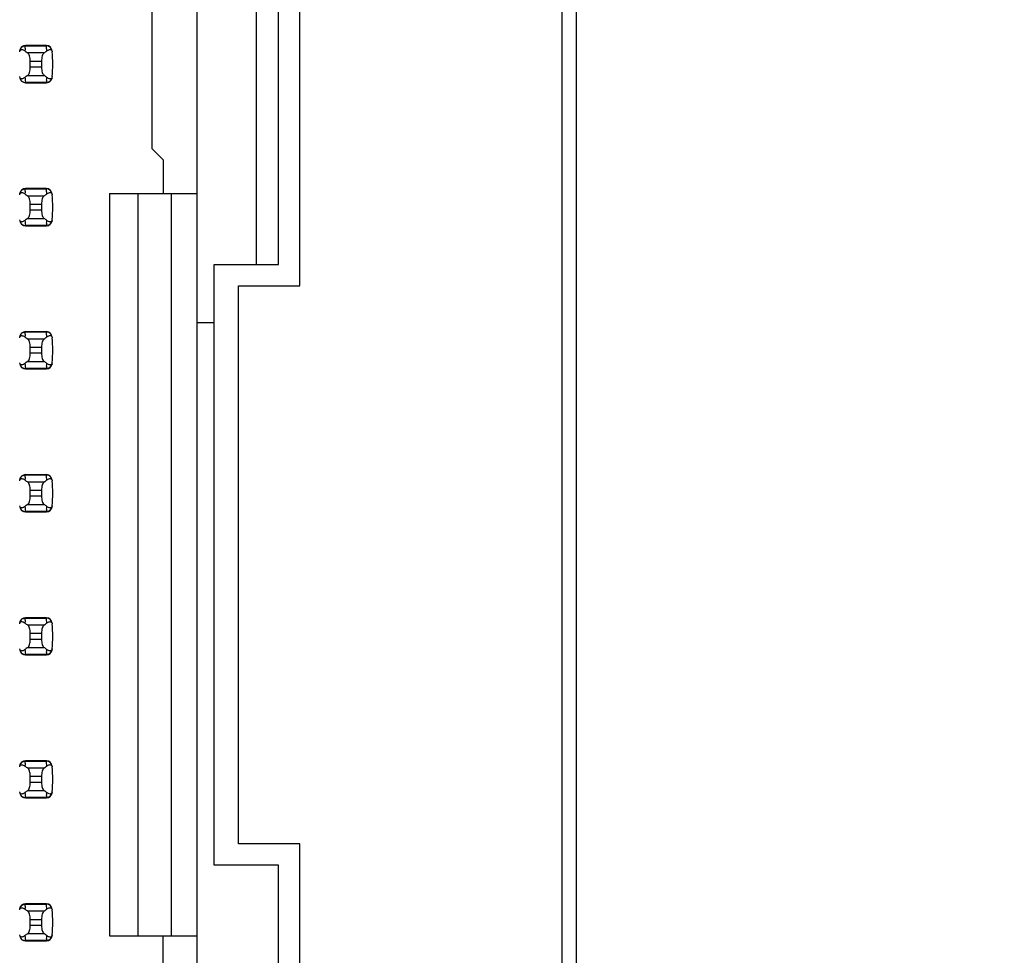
# Model space of a CAD drawing. Header units: inches. Extents: x 0 to 34, y 0 to 22.
# Tile 19 of 43: x 6.6 to 8, y 11.3 to 12.6. Entities that reach past the tile are written whole.
import ezdxf

# ---------------------------------------------------------------- set-up
doc = ezdxf.new("R2010")
doc.units = ezdxf.units.IN
doc.header["$LTSCALE"] = 1.87
doc.header["$MEASUREMENT"] = 0
doc.layers.get('0').update_dxf_attribs({"linetype": 'CONTINUOUS'})
doc.layers.add('DIMENSIONS', color=7, linetype='CONTINUOUS')
doc.styles.get("Standard").update_dxf_attribs({"font": 'txt', "width": 0.8})
doc.dimstyles.new('DIMSTYLE_1', dxfattribs={"dimtxt": 0.125, "dimasz": 0.18, "dimexe": 0.125, "dimexo": 0.0625, "dimgap": 0.09, "dimtad": 0, "dimtih": 1, "dimtoh": 1, "dimlfac": 0.5, "dimzin": 4, "dimdsep": 46, "dimtxsty": 'STANDARD', "dimblk": '_FILLED', "dimblk1": '_FILLED', "dimblk2": '_FILLED', "dimcen": 0.09, "dimadec": 0, "dimazin": 0, "dimtp": 0.001, "dimtm": 0.001, "dimtfac": 1, "dimtofl": 0, "dimtmove": 0, "dimatfit": 3, "dimldrblk": '_FILLED', "dimfxl": 1, "dimtolj": 1, "dimtzin": 4, "dimarcsym": 0})

# ---------------------------------------------------------------- blocks, each defined once
blk = doc.blocks.new('*D5')
at = {"layer": 'DIMENSIONS', "color": 2, "linetype": 'CONTINUOUS'}
blk.add_line((7.0206, 16.6398), (8.1086, 16.6398), dxfattribs=at)
at = {"layer": 'DIMENSIONS', "color": 2, "linetype": 'CONTINUOUS', "insert": (8.1711, 16.7023), "char_height": 0.125, "width": 1.225, "attachment_point": 1, "line_spacing_factor": 0.9}
blk.add_mtext('4.82{\\Ftxt.shx;\\W1.000000;\\H0.125000; }[122.4]', dxfattribs=at)
blk = doc.blocks.new('_FILLED')
at = {"color": 0, "linetype": 'BYBLOCK'}
blk.add_solid([(0, 0), (-1, 0.1736), (-1, -0.1736)], dxfattribs=at)
blk = doc.blocks.new('*D6')
at = {"layer": 'DIMENSIONS', "color": 2, "linetype": 'CONTINUOUS'}
blk.add_line((7.3136, 15.3318), (8.1086, 15.3318), dxfattribs=at)
at = {"layer": 'DIMENSIONS', "color": 2, "linetype": 'CONTINUOUS', "insert": (8.1711, 15.3943), "char_height": 0.125, "width": 1.225, "attachment_point": 1, "line_spacing_factor": 0.9}
blk.add_mtext('4.17{\\Ftxt.shx;\\W1.000000;\\H0.125000; }[105.8]', dxfattribs=at)
blk = doc.blocks.new('*D7')
at = {"layer": 'DIMENSIONS', "color": 2, "linetype": 'CONTINUOUS'}
blk.add_line((7.3136, 14.3498), (8.1086, 14.3498), dxfattribs=at)
at = {"layer": 'DIMENSIONS', "color": 2, "linetype": 'CONTINUOUS', "insert": (8.1711, 14.4123), "char_height": 0.125, "width": 1.125, "attachment_point": 1, "line_spacing_factor": 0.9}
blk.add_mtext('3.68{\\Ftxt.shx;\\W1.000000;\\H0.125000; }[93.3]', dxfattribs=at)
blk = doc.blocks.new('*D35')
at = {"layer": 'DIMENSIONS', "color": 2, "linetype": 'CONTINUOUS'}
blk.add_line((7.4836, 16.8838), (8.1086, 16.8838), dxfattribs=at)
at = {"layer": 'DIMENSIONS', "color": 2, "linetype": 'CONTINUOUS', "insert": (8.1711, 16.9463), "char_height": 0.125, "width": 1.225, "attachment_point": 1, "line_spacing_factor": 0.9}
blk.add_mtext('4.94{\\Ftxt.shx;\\W1.000000;\\H0.125000; }[125.5]', dxfattribs=at)

msp = doc.modelspace()

# ---------------------------------------------------------------- linework, layer by layer
at = {"color": 7, "linetype": 'CONTINUOUS'}
for p, q in [((7.4211, 16.8838), (7.4211, 6.7558)), ((7.4011, 16.8238), (7.4011, 6.8158)), ((6.8913, 8.3749), (6.8913, 15.2646)), ((7.0351, 12.2098), (7.0351, 12.8298)), ((6.974, 12.7998), (6.974, 12.2398)), ((7.0051, 12.2398), (7.0051, 12.7998)), ((6.8283, 12.6379), (6.8283, 12.4017)), ((6.6511, 12.5422), (6.6512, 12.5438)), ((6.6512, 12.5438), (6.6513, 12.5446)), ((6.6513, 12.5446), (6.6514, 12.5453)), ((6.6807, 12.5457), (6.6514, 12.5457)), ((6.6514, 12.5457), (6.6514, 12.5453)), ((6.6514, 12.5453), (6.6807, 12.5453)), ((6.6807, 12.5453), (6.6807, 12.5457)), ((6.6883, 12.5389), (6.6886, 12.5379)), ((6.6774, 12.5354), (6.6547, 12.5354)), ((6.6886, 12.5379), (6.6887, 12.5372)), ((6.6582, 12.5155), (6.6582, 12.524)), ((6.6582, 12.524), (6.674, 12.524)), ((6.674, 12.5155), (6.6582, 12.5155)), ((6.674, 12.524), (6.674, 12.5155)), ((6.6435, 12.5016), (6.6434, 12.5023)), ((6.6439, 12.5006), (6.6435, 12.5016)), ((6.6547, 12.5041), (6.6774, 12.5041)), ((6.6811, 12.4973), (6.6809, 12.4957)), ((6.6807, 12.4942), (6.6514, 12.4942)), ((6.6514, 12.4942), (6.6514, 12.4938)), ((6.6514, 12.4938), (6.6807, 12.4938)), ((6.6808, 12.495), (6.6807, 12.4942)), ((6.6807, 12.4938), (6.6807, 12.4942)), ((6.6809, 12.4957), (6.6808, 12.495)), ((6.8283, 12.4017), (6.844, 12.3859)), ((6.844, 12.3859), (6.844, 12.3387)), ((6.6807, 12.3457), (6.6514, 12.3457)), ((6.6514, 12.3457), (6.6514, 12.3453)), ((6.6807, 12.3453), (6.6807, 12.3457)), ((6.6511, 12.3422), (6.6512, 12.3438)), ((6.6512, 12.3438), (6.6513, 12.3446)), ((6.6513, 12.3446), (6.6514, 12.3453)), ((6.6514, 12.3453), (6.6807, 12.3453)), ((6.6774, 12.3354), (6.6547, 12.3354)), ((6.6883, 12.3389), (6.6886, 12.3379)), ((6.6886, 12.3379), (6.6887, 12.3372)), ((6.7692, 12.3387), (6.7692, 11.3009)), ((6.7692, 12.3387), (6.8913, 12.3387)), ((6.8086, 12.3387), (6.8086, 11.3009)), ((6.8558, 11.3009), (6.8558, 12.3387)), ((6.6582, 12.3155), (6.6582, 12.324)), ((6.6582, 12.324), (6.674, 12.324)), ((6.674, 12.324), (6.674, 12.3155)), ((6.674, 12.3155), (6.6582, 12.3155)), ((6.6435, 12.3016), (6.6434, 12.3023)), ((6.6439, 12.3006), (6.6435, 12.3016)), ((6.6807, 12.2942), (6.6514, 12.2942)), ((6.6514, 12.2942), (6.6514, 12.2938)), ((6.6514, 12.2938), (6.6807, 12.2938)), ((6.6547, 12.3041), (6.6774, 12.3041)), ((6.6808, 12.295), (6.6807, 12.2942)), ((6.6807, 12.2938), (6.6807, 12.2942)), ((6.6809, 12.2957), (6.6808, 12.295)), ((6.6811, 12.2973), (6.6809, 12.2957)), ((6.9151, 11.3998), (6.9151, 12.2398)), ((6.9151, 12.2398), (7.0051, 12.2398)), ((6.9491, 11.4298), (6.9491, 12.2098)), ((6.9491, 12.2098), (7.0351, 12.2098)), ((6.9151, 12.1579), (6.8913, 12.1579)), ((6.6511, 12.1422), (6.6512, 12.1438)), ((6.6512, 12.1438), (6.6513, 12.1446)), ((6.6513, 12.1446), (6.6514, 12.1453)), ((6.6807, 12.1457), (6.6514, 12.1457)), ((6.6514, 12.1457), (6.6514, 12.1453)), ((6.6514, 12.1453), (6.6807, 12.1453)), ((6.6807, 12.1453), (6.6807, 12.1457)), ((6.6774, 12.1354), (6.6547, 12.1354)), ((6.6883, 12.1389), (6.6886, 12.1379)), ((6.6886, 12.1379), (6.6887, 12.1372)), ((6.6582, 12.1155), (6.6582, 12.124)), ((6.6582, 12.124), (6.674, 12.124)), ((6.674, 12.1155), (6.6582, 12.1155)), ((6.674, 12.124), (6.674, 12.1155)), ((6.6435, 12.1016), (6.6434, 12.1023)), ((6.6439, 12.1006), (6.6435, 12.1016)), ((6.6547, 12.1041), (6.6774, 12.1041)), ((6.6807, 12.0942), (6.6514, 12.0942)), ((6.6514, 12.0942), (6.6514, 12.0938)), ((6.6514, 12.0938), (6.6807, 12.0938)), ((6.6808, 12.095), (6.6807, 12.0942)), ((6.6807, 12.0938), (6.6807, 12.0942)), ((6.6809, 12.0957), (6.6808, 12.095)), ((6.6811, 12.0973), (6.6809, 12.0957)), ((6.6511, 11.9422), (6.6512, 11.9438)), ((6.6512, 11.9438), (6.6513, 11.9446)), ((6.6513, 11.9446), (6.6514, 11.9453)), ((6.6807, 11.9457), (6.6514, 11.9457)), ((6.6514, 11.9457), (6.6514, 11.9453)), ((6.6514, 11.9453), (6.6807, 11.9453)), ((6.6774, 11.9354), (6.6547, 11.9354)), ((6.6807, 11.9453), (6.6807, 11.9457)), ((6.6883, 11.9389), (6.6886, 11.9379)), ((6.6886, 11.9379), (6.6887, 11.9372)), ((6.6582, 11.9155), (6.6582, 11.924)), ((6.6582, 11.924), (6.674, 11.924)), ((6.674, 11.924), (6.674, 11.9155)), ((6.674, 11.9155), (6.6582, 11.9155)), ((6.6435, 11.9016), (6.6434, 11.9023)), ((6.6439, 11.9006), (6.6435, 11.9016)), ((6.6807, 11.8942), (6.6514, 11.8942)), ((6.6514, 11.8942), (6.6514, 11.8938)), ((6.6514, 11.8938), (6.6807, 11.8938)), ((6.6547, 11.9041), (6.6774, 11.9041)), ((6.6808, 11.895), (6.6807, 11.8942)), ((6.6807, 11.8938), (6.6807, 11.8942)), ((6.6809, 11.8957), (6.6808, 11.895)), ((6.6811, 11.8973), (6.6809, 11.8957)), ((6.6511, 11.7422), (6.6512, 11.7438)), ((6.6512, 11.7438), (6.6513, 11.7446)), ((6.6513, 11.7446), (6.6514, 11.7453)), ((6.6807, 11.7457), (6.6514, 11.7457)), ((6.6514, 11.7457), (6.6514, 11.7453)), ((6.6514, 11.7453), (6.6807, 11.7453)), ((6.6807, 11.7453), (6.6807, 11.7457)), ((6.6774, 11.7354), (6.6547, 11.7354)), ((6.6883, 11.7389), (6.6886, 11.7379)), ((6.6886, 11.7379), (6.6887, 11.7372)), ((6.6582, 11.724), (6.674, 11.724)), ((6.6582, 11.7155), (6.6582, 11.724)), ((6.674, 11.7155), (6.6582, 11.7155)), ((6.674, 11.724), (6.674, 11.7155)), ((6.6435, 11.7016), (6.6434, 11.7023)), ((6.6439, 11.7006), (6.6435, 11.7016)), ((6.6547, 11.7041), (6.6774, 11.7041)), ((6.6807, 11.6942), (6.6514, 11.6942)), ((6.6514, 11.6942), (6.6514, 11.6938)), ((6.6514, 11.6938), (6.6807, 11.6938)), ((6.6808, 11.695), (6.6807, 11.6942)), ((6.6807, 11.6938), (6.6807, 11.6942)), ((6.6809, 11.6957), (6.6808, 11.695)), ((6.6811, 11.6973), (6.6809, 11.6957)), ((6.6511, 11.5422), (6.6512, 11.5438)), ((6.6512, 11.5438), (6.6513, 11.5446)), ((6.6513, 11.5446), (6.6514, 11.5453)), ((6.6807, 11.5457), (6.6514, 11.5457)), ((6.6514, 11.5457), (6.6514, 11.5453)), ((6.6514, 11.5453), (6.6807, 11.5453)), ((6.6774, 11.5354), (6.6547, 11.5354)), ((6.6807, 11.5453), (6.6807, 11.5457)), ((6.6883, 11.5389), (6.6886, 11.5379)), ((6.6886, 11.5379), (6.6887, 11.5372)), ((6.6582, 11.524), (6.674, 11.524)), ((6.6582, 11.5155), (6.6582, 11.524)), ((6.674, 11.524), (6.674, 11.5155)), ((6.674, 11.5155), (6.6582, 11.5155)), ((6.6435, 11.5016), (6.6434, 11.5023)), ((6.6439, 11.5006), (6.6435, 11.5016)), ((6.6807, 11.4942), (6.6514, 11.4942)), ((6.6514, 11.4942), (6.6514, 11.4938)), ((6.6514, 11.4938), (6.6807, 11.4938)), ((6.6547, 11.5041), (6.6774, 11.5041)), ((6.6808, 11.495), (6.6807, 11.4942)), ((6.6807, 11.4938), (6.6807, 11.4942)), ((6.6809, 11.4957), (6.6808, 11.495)), ((6.6811, 11.4973), (6.6809, 11.4957)), ((7.0351, 11.4298), (6.9491, 11.4298)), ((7.0351, 10.8098), (7.0351, 11.4298)), ((7.0051, 11.3998), (6.9151, 11.3998)), ((7.0051, 10.8398), (7.0051, 11.3998)), ((6.6511, 11.3422), (6.6512, 11.3438)), ((6.6512, 11.3438), (6.6513, 11.3446)), ((6.6513, 11.3446), (6.6514, 11.3453)), ((6.6807, 11.3457), (6.6514, 11.3457)), ((6.6514, 11.3457), (6.6514, 11.3453)), ((6.6514, 11.3453), (6.6807, 11.3453)), ((6.6807, 11.3453), (6.6807, 11.3457)), ((6.6774, 11.3354), (6.6547, 11.3354)), ((6.6883, 11.3389), (6.6886, 11.3379)), ((6.6886, 11.3379), (6.6887, 11.3372)), ((6.6582, 11.324), (6.674, 11.324)), ((6.6582, 11.3155), (6.6582, 11.324)), ((6.674, 11.3155), (6.6582, 11.3155)), ((6.674, 11.324), (6.674, 11.3155)), ((6.6435, 11.3016), (6.6434, 11.3023)), ((6.6439, 11.3006), (6.6435, 11.3016)), ((6.6547, 11.3041), (6.6774, 11.3041)), ((6.7692, 11.3009), (6.8913, 11.3009)), ((6.844, 11.2536), (6.844, 11.3009)), ((6.6807, 11.2942), (6.6514, 11.2942)), ((6.6514, 11.2942), (6.6514, 11.2938)), ((6.6514, 11.2938), (6.6807, 11.2938)), ((6.6808, 11.295), (6.6807, 11.2942)), ((6.6807, 11.2938), (6.6807, 11.2942)), ((6.6809, 11.2957), (6.6808, 11.295)), ((6.6811, 11.2973), (6.6809, 11.2957))]:
    msp.add_line(p, q, dxfattribs=at)
for centre, radius, start, end in [((6.6514, 12.5379), 0.00787, 90, 173.0471), ((6.6417, 12.5265), 0.015, 52.6255, 54.6964), ((6.7999, 12.5274), 0.1496, 174.2954, 175.7945), ((6.6807, 12.5379), 0.00787, 6.9529, 90), ((6.5322, 12.5274), 0.1496, 4.2056, 6.9009), ((6.5322, 12.5198), 0.1575, 353.6288, 6.3712), ((6.6514, 12.5017), 0.00787, 186.9529, 270), ((6.8, 12.5122), 0.1496, 184.2056, 186.9009), ((6.6807, 12.5017), 0.00787, 270, 353.0471), ((6.5322, 12.5122), 0.1496, 354.2954, 355.7945), ((6.6905, 12.5131), 0.015, 232.6259, 234.6885), ((6.6514, 12.3379), 0.00787, 90, 173.0471), ((6.6807, 12.3379), 0.00787, 6.9529, 90), ((6.6417, 12.3265), 0.015, 52.6255, 54.6964), ((6.7999, 12.3274), 0.1496, 174.2954, 175.7945), ((6.5322, 12.3274), 0.1496, 4.2056, 6.9009), ((6.5322, 12.3198), 0.1575, 353.6288, 6.3712), ((6.6514, 12.3017), 0.00787, 186.9529, 270), ((6.8, 12.3122), 0.1496, 184.2056, 186.9009), ((6.6807, 12.3017), 0.00787, 270, 353.0471), ((6.5322, 12.3122), 0.1496, 354.2954, 355.7945), ((6.6905, 12.3131), 0.015, 232.6259, 234.6885), ((6.6514, 12.1379), 0.00787, 90, 173.0471), ((6.7999, 12.1274), 0.1496, 174.2954, 175.7945), ((6.6807, 12.1379), 0.00787, 6.9529, 90), ((6.5322, 12.1274), 0.1496, 4.2056, 6.9009), ((6.6417, 12.1265), 0.015, 52.6255, 54.6964), ((6.5322, 12.1198), 0.1575, 353.6288, 6.3712), ((6.6514, 12.1017), 0.00787, 186.9529, 270), ((6.8, 12.1122), 0.1496, 184.2056, 186.9009), ((6.6807, 12.1017), 0.00787, 270, 353.0471), ((6.5322, 12.1122), 0.1496, 354.2954, 355.7945), ((6.6905, 12.1131), 0.015, 232.6259, 234.6885), ((6.6514, 11.9379), 0.00787, 90, 173.0471), ((6.6417, 11.9265), 0.015, 52.6255, 54.6964), ((6.7999, 11.9274), 0.1496, 174.2954, 175.7945), ((6.6807, 11.9379), 0.00787, 6.9529, 90), ((6.5322, 11.9274), 0.1496, 4.2056, 6.9009), ((6.5322, 11.9198), 0.1575, 353.6288, 6.3712), ((6.6514, 11.9017), 0.00787, 186.9529, 270), ((6.8, 11.9122), 0.1496, 184.2056, 186.9009), ((6.6807, 11.9017), 0.00787, 270, 353.0471), ((6.5322, 11.9122), 0.1496, 354.2954, 355.7945), ((6.6905, 11.9131), 0.015, 232.6259, 234.6885), ((6.6514, 11.7379), 0.00787, 90, 173.0471), ((6.7999, 11.7274), 0.1496, 174.2954, 175.7945), ((6.6807, 11.7379), 0.00787, 6.9529, 90), ((6.5322, 11.7274), 0.1496, 4.2056, 6.9009), ((6.6417, 11.7265), 0.015, 52.6255, 54.6964), ((6.5322, 11.7198), 0.1575, 353.6288, 6.3712), ((6.6514, 11.7017), 0.00787, 186.9529, 270), ((6.8, 11.7122), 0.1496, 184.2056, 186.9009), ((6.6807, 11.7017), 0.00787, 270, 353.0471), ((6.5322, 11.7122), 0.1496, 354.2954, 355.7945), ((6.6905, 11.7131), 0.015, 232.6259, 234.6885), ((6.6514, 11.5379), 0.00787, 90, 173.0471), ((6.6417, 11.5265), 0.015, 52.6255, 54.6964), ((6.7999, 11.5274), 0.1496, 174.2954, 175.7945), ((6.6807, 11.5379), 0.00787, 6.9529, 90), ((6.5322, 11.5274), 0.1496, 4.2056, 6.9009), ((6.5322, 11.5198), 0.1575, 353.6288, 6.3712), ((6.6514, 11.5017), 0.00787, 186.9529, 270), ((6.8, 11.5122), 0.1496, 184.2056, 186.9009), ((6.6807, 11.5017), 0.00787, 270, 353.0471), ((6.5322, 11.5122), 0.1496, 354.2954, 355.7945), ((6.6905, 11.5131), 0.015, 232.6259, 234.6885), ((6.6514, 11.3379), 0.00787, 90, 173.0471), ((6.7999, 11.3274), 0.1496, 174.2954, 175.7945), ((6.6807, 11.3379), 0.00787, 6.9529, 90), ((6.5322, 11.3274), 0.1496, 4.2056, 6.9009), ((6.6417, 11.3265), 0.015, 52.6255, 54.6964), ((6.5322, 11.3198), 0.1575, 353.6288, 6.3712), ((6.6514, 11.3017), 0.00787, 186.9529, 270), ((6.8, 11.3122), 0.1496, 184.2056, 186.9009), ((6.6807, 11.3017), 0.00787, 270, 353.0471), ((6.5322, 11.3122), 0.1496, 354.2954, 355.7945), ((6.6905, 11.3131), 0.015, 232.6259, 234.6885)]:
    msp.add_arc(centre, radius, start, end, dxfattribs=at)
for centre, start_param, end_param in [((7.0222, 12.5733), -2.804032, -2.774684), ((6.3099, 12.5733), -0.366909, -0.33756), ((7.0222, 12.4663), 2.774684, 2.804032), ((6.3099, 12.4663), 0.33756, 0.366909), ((7.0222, 12.3733), -2.804032, -2.774684), ((6.3099, 12.3733), -0.366909, -0.33756), ((7.0222, 12.2663), 2.774684, 2.804032), ((6.3099, 12.2663), 0.33756, 0.366909), ((7.0222, 12.1733), -2.804032, -2.774684), ((6.3099, 12.1733), -0.366909, -0.33756), ((7.0222, 12.0663), 2.774684, 2.804032), ((6.3099, 12.0663), 0.33756, 0.366909), ((7.0222, 11.9733), -2.804032, -2.774684), ((6.3099, 11.9733), -0.366909, -0.33756), ((7.0222, 11.8663), 2.774684, 2.804032), ((6.3099, 11.8663), 0.33756, 0.366909), ((7.0222, 11.7733), -2.804032, -2.774684), ((6.3099, 11.7733), -0.366909, -0.33756), ((7.0222, 11.6663), 2.774684, 2.804032), ((6.3099, 11.6663), 0.33756, 0.366909), ((7.0222, 11.5733), -2.804032, -2.774684), ((6.3099, 11.5733), -0.366909, -0.33756), ((7.0222, 11.4663), 2.774684, 2.804032), ((6.3099, 11.4663), 0.33756, 0.366909), ((7.0222, 11.3733), -2.804032, -2.774684), ((6.3099, 11.3733), -0.366909, -0.33756), ((7.0222, 11.2663), 2.774684, 2.804032), ((6.3099, 11.2663), 0.33756, 0.366909)]:
    msp.add_ellipse(centre, major_axis=(0.3937, 0), ratio=0.267949, start_param=start_param, end_param=end_param, dxfattribs=at)
for points, knots in [([(6.6434, 12.5372), (6.6435, 12.5383), (6.6443, 12.5401), (6.6467, 12.5404), (6.6485, 12.5398), (6.6497, 12.5391), (6.6503, 12.5387)], [0, 0, 0, 0, 0.344091, 0.54278, 0.755602, 1, 1, 1, 1]), ([(6.6436, 12.5387), (6.6437, 12.5399), (6.6447, 12.5422), (6.6466, 12.5439), (6.6477, 12.5445)], [0, 0, 0, 0, 0.485962, 1, 1, 1, 1]), ([(6.6477, 12.5445), (6.648, 12.5446), (6.6492, 12.5451), (6.6505, 12.5454), (6.6514, 12.5453)], [0, 0, 0, 0, 0.258954, 1, 1, 1, 1]), ([(6.6845, 12.5444), (6.6842, 12.5446), (6.683, 12.5451), (6.6817, 12.5454), (6.6807, 12.5453)], [0, 0, 0, 0, 0.258938, 1, 1, 1, 1]), ([(6.6814, 12.5383), (6.682, 12.5388), (6.6831, 12.5395), (6.6849, 12.5403), (6.6869, 12.5404), (6.688, 12.5395), (6.6883, 12.5389)], [0, 0, 0, 0, 0.277188, 0.519496, 0.737282, 1, 1, 1, 1]), ([(6.6886, 12.5387), (6.6884, 12.5399), (6.6875, 12.5422), (6.6856, 12.5439), (6.6845, 12.5444)], [0, 0, 0, 0, 0.485899, 1, 1, 1, 1]), ([(6.6582, 12.524), (6.6582, 12.5265), (6.6578, 12.5299), (6.6563, 12.5337), (6.6553, 12.535), (6.6547, 12.5354)], [0, 0, 0, 0, 0.604658, 0.834309, 1, 1, 1, 1]), ([(6.6774, 12.5354), (6.6769, 12.535), (6.6759, 12.5337), (6.6744, 12.5299), (6.674, 12.5265), (6.674, 12.524)], [0, 0, 0, 0, 0.165672, 0.395352, 1, 1, 1, 1]), ([(6.6547, 12.5041), (6.6553, 12.5045), (6.6563, 12.5058), (6.6578, 12.5096), (6.6582, 12.513), (6.6582, 12.5155)], [0, 0, 0, 0, 0.165672, 0.395352, 1, 1, 1, 1]), ([(6.674, 12.5155), (6.674, 12.513), (6.6744, 12.5096), (6.6759, 12.5058), (6.6769, 12.5045), (6.6774, 12.5041)], [0, 0, 0, 0, 0.604658, 0.834309, 1, 1, 1, 1]), ([(6.6436, 12.5008), (6.6437, 12.4997), (6.6447, 12.4973), (6.6466, 12.4956), (6.6477, 12.4951)], [0, 0, 0, 0, 0.485962, 1, 1, 1, 1]), ([(6.6507, 12.5012), (6.6502, 12.5008), (6.649, 12.5), (6.6473, 12.4993), (6.6453, 12.4991), (6.6442, 12.5), (6.6439, 12.5006)], [0, 0, 0, 0, 0.277188, 0.519495, 0.73728, 1, 1, 1, 1]), ([(6.6887, 12.5023), (6.6886, 12.5013), (6.6879, 12.4994), (6.6855, 12.4991), (6.6836, 12.4997), (6.6825, 12.5004), (6.6819, 12.5009)], [0, 0, 0, 0, 0.34411, 0.542772, 0.755567, 1, 1, 1, 1]), ([(6.6886, 12.5008), (6.6884, 12.4997), (6.6875, 12.4973), (6.6856, 12.4956), (6.6845, 12.4951)], [0, 0, 0, 0, 0.485899, 1, 1, 1, 1]), ([(6.6477, 12.4951), (6.648, 12.4949), (6.6492, 12.4944), (6.6505, 12.4942), (6.6514, 12.4942)], [0, 0, 0, 0, 0.258954, 1, 1, 1, 1]), ([(6.6845, 12.4951), (6.6842, 12.4949), (6.683, 12.4944), (6.6817, 12.4942), (6.6807, 12.4942)], [0, 0, 0, 0, 0.258938, 1, 1, 1, 1]), ([(6.6434, 12.3372), (6.6435, 12.3383), (6.6443, 12.3401), (6.6467, 12.3404), (6.6485, 12.3398), (6.6497, 12.3391), (6.6503, 12.3387)], [0, 0, 0, 0, 0.344091, 0.54278, 0.755602, 1, 1, 1, 1]), ([(6.6436, 12.3387), (6.6437, 12.3399), (6.6447, 12.3422), (6.6466, 12.3439), (6.6477, 12.3445)], [0, 0, 0, 0, 0.485962, 1, 1, 1, 1]), ([(6.6477, 12.3445), (6.648, 12.3446), (6.6492, 12.3451), (6.6505, 12.3454), (6.6514, 12.3453)], [0, 0, 0, 0, 0.258954, 1, 1, 1, 1]), ([(6.6582, 12.324), (6.6582, 12.3265), (6.6578, 12.3299), (6.6563, 12.3337), (6.6553, 12.335), (6.6547, 12.3354)], [0, 0, 0, 0, 0.604658, 0.834309, 1, 1, 1, 1]), ([(6.6774, 12.3354), (6.6769, 12.335), (6.6759, 12.3337), (6.6744, 12.3299), (6.674, 12.3265), (6.674, 12.324)], [0, 0, 0, 0, 0.165672, 0.395352, 1, 1, 1, 1]), ([(6.6845, 12.3444), (6.6842, 12.3446), (6.683, 12.3451), (6.6817, 12.3454), (6.6807, 12.3453)], [0, 0, 0, 0, 0.258938, 1, 1, 1, 1]), ([(6.6814, 12.3383), (6.682, 12.3388), (6.6831, 12.3395), (6.6849, 12.3403), (6.6869, 12.3404), (6.688, 12.3395), (6.6883, 12.3389)], [0, 0, 0, 0, 0.277188, 0.519496, 0.737282, 1, 1, 1, 1]), ([(6.6886, 12.3387), (6.6884, 12.3399), (6.6875, 12.3422), (6.6856, 12.3439), (6.6845, 12.3444)], [0, 0, 0, 0, 0.485899, 1, 1, 1, 1]), ([(6.6547, 12.3041), (6.6553, 12.3045), (6.6563, 12.3058), (6.6578, 12.3096), (6.6582, 12.313), (6.6582, 12.3155)], [0, 0, 0, 0, 0.165672, 0.395352, 1, 1, 1, 1]), ([(6.674, 12.3155), (6.674, 12.313), (6.6744, 12.3096), (6.6759, 12.3058), (6.6769, 12.3045), (6.6774, 12.3041)], [0, 0, 0, 0, 0.604658, 0.834309, 1, 1, 1, 1]), ([(6.6436, 12.3008), (6.6437, 12.2997), (6.6447, 12.2973), (6.6466, 12.2956), (6.6477, 12.2951)], [0, 0, 0, 0, 0.485962, 1, 1, 1, 1]), ([(6.6507, 12.3012), (6.6502, 12.3008), (6.649, 12.3), (6.6473, 12.2993), (6.6453, 12.2991), (6.6442, 12.3), (6.6439, 12.3006)], [0, 0, 0, 0, 0.277188, 0.519495, 0.73728, 1, 1, 1, 1]), ([(6.6477, 12.2951), (6.648, 12.2949), (6.6492, 12.2944), (6.6505, 12.2942), (6.6514, 12.2942)], [0, 0, 0, 0, 0.258954, 1, 1, 1, 1]), ([(6.6845, 12.2951), (6.6842, 12.2949), (6.683, 12.2944), (6.6817, 12.2942), (6.6807, 12.2942)], [0, 0, 0, 0, 0.258938, 1, 1, 1, 1]), ([(6.6887, 12.3023), (6.6886, 12.3013), (6.6879, 12.2994), (6.6855, 12.2991), (6.6836, 12.2997), (6.6825, 12.3004), (6.6819, 12.3009)], [0, 0, 0, 0, 0.34411, 0.542772, 0.755567, 1, 1, 1, 1]), ([(6.6886, 12.3008), (6.6884, 12.2997), (6.6875, 12.2973), (6.6856, 12.2956), (6.6845, 12.2951)], [0, 0, 0, 0, 0.485899, 1, 1, 1, 1]), ([(6.6434, 12.1372), (6.6435, 12.1383), (6.6443, 12.1401), (6.6467, 12.1404), (6.6485, 12.1398), (6.6497, 12.1391), (6.6503, 12.1387)], [0, 0, 0, 0, 0.344091, 0.54278, 0.755602, 1, 1, 1, 1]), ([(6.6436, 12.1387), (6.6437, 12.1399), (6.6447, 12.1422), (6.6466, 12.1439), (6.6477, 12.1445)], [0, 0, 0, 0, 0.485962, 1, 1, 1, 1]), ([(6.6477, 12.1445), (6.648, 12.1446), (6.6492, 12.1451), (6.6505, 12.1454), (6.6514, 12.1453)], [0, 0, 0, 0, 0.258954, 1, 1, 1, 1]), ([(6.6845, 12.1444), (6.6842, 12.1446), (6.683, 12.1451), (6.6817, 12.1454), (6.6807, 12.1453)], [0, 0, 0, 0, 0.258938, 1, 1, 1, 1]), ([(6.6814, 12.1383), (6.682, 12.1388), (6.6831, 12.1395), (6.6849, 12.1403), (6.6869, 12.1404), (6.688, 12.1395), (6.6883, 12.1389)], [0, 0, 0, 0, 0.277188, 0.519496, 0.737282, 1, 1, 1, 1]), ([(6.6886, 12.1387), (6.6884, 12.1399), (6.6875, 12.1422), (6.6856, 12.1439), (6.6845, 12.1444)], [0, 0, 0, 0, 0.485899, 1, 1, 1, 1]), ([(6.6582, 12.124), (6.6582, 12.1265), (6.6578, 12.1299), (6.6563, 12.1337), (6.6553, 12.135), (6.6547, 12.1354)], [0, 0, 0, 0, 0.604658, 0.834309, 1, 1, 1, 1]), ([(6.6774, 12.1354), (6.6769, 12.135), (6.6759, 12.1337), (6.6744, 12.1299), (6.674, 12.1265), (6.674, 12.124)], [0, 0, 0, 0, 0.165672, 0.395352, 1, 1, 1, 1]), ([(6.6547, 12.1041), (6.6553, 12.1045), (6.6563, 12.1058), (6.6578, 12.1096), (6.6582, 12.113), (6.6582, 12.1155)], [0, 0, 0, 0, 0.165672, 0.395352, 1, 1, 1, 1]), ([(6.674, 12.1155), (6.674, 12.113), (6.6744, 12.1096), (6.6759, 12.1058), (6.6769, 12.1045), (6.6774, 12.1041)], [0, 0, 0, 0, 0.604658, 0.834309, 1, 1, 1, 1]), ([(6.6436, 12.1008), (6.6437, 12.0997), (6.6447, 12.0973), (6.6466, 12.0956), (6.6477, 12.0951)], [0, 0, 0, 0, 0.485962, 1, 1, 1, 1]), ([(6.6507, 12.1012), (6.6502, 12.1008), (6.649, 12.1), (6.6473, 12.0993), (6.6453, 12.0991), (6.6442, 12.1), (6.6439, 12.1006)], [0, 0, 0, 0, 0.277188, 0.519495, 0.73728, 1, 1, 1, 1]), ([(6.6887, 12.1023), (6.6886, 12.1013), (6.6879, 12.0994), (6.6855, 12.0991), (6.6836, 12.0997), (6.6825, 12.1004), (6.6819, 12.1009)], [0, 0, 0, 0, 0.34411, 0.542772, 0.755567, 1, 1, 1, 1]), ([(6.6886, 12.1008), (6.6884, 12.0997), (6.6875, 12.0973), (6.6856, 12.0956), (6.6845, 12.0951)], [0, 0, 0, 0, 0.485899, 1, 1, 1, 1]), ([(6.6477, 12.0951), (6.648, 12.0949), (6.6492, 12.0944), (6.6505, 12.0942), (6.6514, 12.0942)], [0, 0, 0, 0, 0.258954, 1, 1, 1, 1]), ([(6.6845, 12.0951), (6.6842, 12.0949), (6.683, 12.0944), (6.6817, 12.0942), (6.6807, 12.0942)], [0, 0, 0, 0, 0.258938, 1, 1, 1, 1]), ([(6.6434, 11.9372), (6.6435, 11.9383), (6.6443, 11.9401), (6.6467, 11.9404), (6.6485, 11.9398), (6.6497, 11.9391), (6.6503, 11.9387)], [0, 0, 0, 0, 0.344091, 0.54278, 0.755602, 1, 1, 1, 1]), ([(6.6436, 11.9387), (6.6437, 11.9399), (6.6447, 11.9422), (6.6466, 11.9439), (6.6477, 11.9445)], [0, 0, 0, 0, 0.485962, 1, 1, 1, 1]), ([(6.6477, 11.9445), (6.648, 11.9446), (6.6492, 11.9451), (6.6505, 11.9454), (6.6514, 11.9453)], [0, 0, 0, 0, 0.258954, 1, 1, 1, 1]), ([(6.6582, 11.924), (6.6582, 11.9265), (6.6578, 11.9299), (6.6563, 11.9337), (6.6553, 11.935), (6.6547, 11.9354)], [0, 0, 0, 0, 0.604658, 0.834309, 1, 1, 1, 1]), ([(6.6774, 11.9354), (6.6769, 11.935), (6.6759, 11.9337), (6.6744, 11.9299), (6.674, 11.9265), (6.674, 11.924)], [0, 0, 0, 0, 0.165672, 0.395352, 1, 1, 1, 1]), ([(6.6845, 11.9444), (6.6842, 11.9446), (6.683, 11.9451), (6.6817, 11.9454), (6.6807, 11.9453)], [0, 0, 0, 0, 0.258938, 1, 1, 1, 1]), ([(6.6814, 11.9383), (6.682, 11.9388), (6.6831, 11.9395), (6.6849, 11.9403), (6.6869, 11.9404), (6.688, 11.9395), (6.6883, 11.9389)], [0, 0, 0, 0, 0.277188, 0.519496, 0.737282, 1, 1, 1, 1]), ([(6.6886, 11.9387), (6.6884, 11.9399), (6.6875, 11.9422), (6.6856, 11.9439), (6.6845, 11.9444)], [0, 0, 0, 0, 0.485899, 1, 1, 1, 1]), ([(6.6547, 11.9041), (6.6553, 11.9045), (6.6563, 11.9058), (6.6578, 11.9096), (6.6582, 11.913), (6.6582, 11.9155)], [0, 0, 0, 0, 0.165672, 0.395352, 1, 1, 1, 1]), ([(6.674, 11.9155), (6.674, 11.913), (6.6744, 11.9096), (6.6759, 11.9058), (6.6769, 11.9045), (6.6774, 11.9041)], [0, 0, 0, 0, 0.604658, 0.834309, 1, 1, 1, 1]), ([(6.6436, 11.9008), (6.6437, 11.8997), (6.6447, 11.8973), (6.6466, 11.8956), (6.6477, 11.8951)], [0, 0, 0, 0, 0.485962, 1, 1, 1, 1]), ([(6.6507, 11.9012), (6.6502, 11.9008), (6.649, 11.9), (6.6473, 11.8993), (6.6453, 11.8991), (6.6442, 11.9), (6.6439, 11.9006)], [0, 0, 0, 0, 0.277188, 0.519495, 0.73728, 1, 1, 1, 1]), ([(6.6477, 11.8951), (6.648, 11.8949), (6.6492, 11.8944), (6.6505, 11.8942), (6.6514, 11.8942)], [0, 0, 0, 0, 0.258954, 1, 1, 1, 1]), ([(6.6845, 11.8951), (6.6842, 11.8949), (6.683, 11.8944), (6.6817, 11.8942), (6.6807, 11.8942)], [0, 0, 0, 0, 0.258938, 1, 1, 1, 1]), ([(6.6887, 11.9023), (6.6886, 11.9013), (6.6879, 11.8994), (6.6855, 11.8991), (6.6836, 11.8997), (6.6825, 11.9004), (6.6819, 11.9009)], [0, 0, 0, 0, 0.34411, 0.542772, 0.755567, 1, 1, 1, 1]), ([(6.6886, 11.9008), (6.6884, 11.8997), (6.6875, 11.8973), (6.6856, 11.8956), (6.6845, 11.8951)], [0, 0, 0, 0, 0.485899, 1, 1, 1, 1]), ([(6.6434, 11.7372), (6.6435, 11.7383), (6.6443, 11.7401), (6.6467, 11.7404), (6.6485, 11.7398), (6.6497, 11.7391), (6.6503, 11.7387)], [0, 0, 0, 0, 0.344091, 0.54278, 0.755602, 1, 1, 1, 1]), ([(6.6436, 11.7387), (6.6437, 11.7399), (6.6447, 11.7422), (6.6466, 11.7439), (6.6477, 11.7445)], [0, 0, 0, 0, 0.485962, 1, 1, 1, 1]), ([(6.6477, 11.7445), (6.648, 11.7446), (6.6492, 11.7451), (6.6505, 11.7454), (6.6514, 11.7453)], [0, 0, 0, 0, 0.258954, 1, 1, 1, 1]), ([(6.6845, 11.7444), (6.6842, 11.7446), (6.683, 11.7451), (6.6817, 11.7454), (6.6807, 11.7453)], [0, 0, 0, 0, 0.258938, 1, 1, 1, 1]), ([(6.6814, 11.7383), (6.682, 11.7388), (6.6831, 11.7395), (6.6849, 11.7403), (6.6869, 11.7404), (6.688, 11.7395), (6.6883, 11.7389)], [0, 0, 0, 0, 0.277188, 0.519496, 0.737282, 1, 1, 1, 1]), ([(6.6886, 11.7387), (6.6884, 11.7399), (6.6875, 11.7422), (6.6856, 11.7439), (6.6845, 11.7444)], [0, 0, 0, 0, 0.485899, 1, 1, 1, 1]), ([(6.6582, 11.724), (6.6582, 11.7265), (6.6578, 11.7299), (6.6563, 11.7337), (6.6553, 11.735), (6.6547, 11.7354)], [0, 0, 0, 0, 0.604658, 0.834309, 1, 1, 1, 1]), ([(6.6774, 11.7354), (6.6769, 11.735), (6.6759, 11.7337), (6.6744, 11.7299), (6.674, 11.7265), (6.674, 11.724)], [0, 0, 0, 0, 0.165672, 0.395352, 1, 1, 1, 1]), ([(6.6547, 11.7041), (6.6553, 11.7045), (6.6563, 11.7058), (6.6578, 11.7096), (6.6582, 11.713), (6.6582, 11.7155)], [0, 0, 0, 0, 0.165672, 0.395352, 1, 1, 1, 1]), ([(6.674, 11.7155), (6.674, 11.713), (6.6744, 11.7096), (6.6759, 11.7058), (6.6769, 11.7045), (6.6774, 11.7041)], [0, 0, 0, 0, 0.604658, 0.834309, 1, 1, 1, 1]), ([(6.6436, 11.7008), (6.6437, 11.6997), (6.6447, 11.6973), (6.6466, 11.6956), (6.6477, 11.6951)], [0, 0, 0, 0, 0.485962, 1, 1, 1, 1]), ([(6.6507, 11.7012), (6.6502, 11.7008), (6.649, 11.7), (6.6473, 11.6993), (6.6453, 11.6991), (6.6442, 11.7), (6.6439, 11.7006)], [0, 0, 0, 0, 0.277188, 0.519495, 0.73728, 1, 1, 1, 1]), ([(6.6887, 11.7023), (6.6886, 11.7013), (6.6879, 11.6994), (6.6855, 11.6991), (6.6836, 11.6997), (6.6825, 11.7004), (6.6819, 11.7009)], [0, 0, 0, 0, 0.34411, 0.542772, 0.755567, 1, 1, 1, 1]), ([(6.6886, 11.7008), (6.6884, 11.6997), (6.6875, 11.6973), (6.6856, 11.6956), (6.6845, 11.6951)], [0, 0, 0, 0, 0.485899, 1, 1, 1, 1]), ([(6.6477, 11.6951), (6.648, 11.6949), (6.6492, 11.6944), (6.6505, 11.6942), (6.6514, 11.6942)], [0, 0, 0, 0, 0.258954, 1, 1, 1, 1]), ([(6.6845, 11.6951), (6.6842, 11.6949), (6.683, 11.6944), (6.6817, 11.6942), (6.6807, 11.6942)], [0, 0, 0, 0, 0.258938, 1, 1, 1, 1]), ([(6.6434, 11.5372), (6.6435, 11.5383), (6.6443, 11.5401), (6.6467, 11.5404), (6.6485, 11.5398), (6.6497, 11.5391), (6.6503, 11.5387)], [0, 0, 0, 0, 0.344091, 0.54278, 0.755602, 1, 1, 1, 1]), ([(6.6436, 11.5387), (6.6437, 11.5399), (6.6447, 11.5422), (6.6466, 11.5439), (6.6477, 11.5445)], [0, 0, 0, 0, 0.485962, 1, 1, 1, 1]), ([(6.6477, 11.5445), (6.648, 11.5446), (6.6492, 11.5451), (6.6505, 11.5454), (6.6514, 11.5453)], [0, 0, 0, 0, 0.258954, 1, 1, 1, 1]), ([(6.6582, 11.524), (6.6582, 11.5265), (6.6578, 11.5299), (6.6563, 11.5337), (6.6553, 11.535), (6.6547, 11.5354)], [0, 0, 0, 0, 0.604658, 0.834309, 1, 1, 1, 1]), ([(6.6774, 11.5354), (6.6769, 11.535), (6.6759, 11.5337), (6.6744, 11.5299), (6.674, 11.5265), (6.674, 11.524)], [0, 0, 0, 0, 0.165672, 0.395352, 1, 1, 1, 1]), ([(6.6845, 11.5444), (6.6842, 11.5446), (6.683, 11.5451), (6.6817, 11.5454), (6.6807, 11.5453)], [0, 0, 0, 0, 0.258938, 1, 1, 1, 1]), ([(6.6814, 11.5383), (6.682, 11.5388), (6.6831, 11.5395), (6.6849, 11.5403), (6.6869, 11.5404), (6.688, 11.5395), (6.6883, 11.5389)], [0, 0, 0, 0, 0.277188, 0.519496, 0.737282, 1, 1, 1, 1]), ([(6.6886, 11.5387), (6.6884, 11.5399), (6.6875, 11.5422), (6.6856, 11.5439), (6.6845, 11.5444)], [0, 0, 0, 0, 0.485899, 1, 1, 1, 1]), ([(6.6547, 11.5041), (6.6553, 11.5045), (6.6563, 11.5058), (6.6578, 11.5096), (6.6582, 11.513), (6.6582, 11.5155)], [0, 0, 0, 0, 0.165672, 0.395352, 1, 1, 1, 1]), ([(6.674, 11.5155), (6.674, 11.513), (6.6744, 11.5096), (6.6759, 11.5058), (6.6769, 11.5045), (6.6774, 11.5041)], [0, 0, 0, 0, 0.604658, 0.834309, 1, 1, 1, 1]), ([(6.6436, 11.5008), (6.6437, 11.4997), (6.6447, 11.4973), (6.6466, 11.4956), (6.6477, 11.4951)], [0, 0, 0, 0, 0.485962, 1, 1, 1, 1]), ([(6.6507, 11.5012), (6.6502, 11.5008), (6.649, 11.5), (6.6473, 11.4993), (6.6453, 11.4991), (6.6442, 11.5), (6.6439, 11.5006)], [0, 0, 0, 0, 0.277188, 0.519495, 0.73728, 1, 1, 1, 1]), ([(6.6477, 11.4951), (6.648, 11.4949), (6.6492, 11.4944), (6.6505, 11.4942), (6.6514, 11.4942)], [0, 0, 0, 0, 0.258954, 1, 1, 1, 1]), ([(6.6845, 11.4951), (6.6842, 11.4949), (6.683, 11.4944), (6.6817, 11.4942), (6.6807, 11.4942)], [0, 0, 0, 0, 0.258938, 1, 1, 1, 1]), ([(6.6887, 11.5023), (6.6886, 11.5013), (6.6879, 11.4994), (6.6855, 11.4991), (6.6836, 11.4997), (6.6825, 11.5004), (6.6819, 11.5009)], [0, 0, 0, 0, 0.34411, 0.542772, 0.755567, 1, 1, 1, 1]), ([(6.6886, 11.5008), (6.6884, 11.4997), (6.6875, 11.4973), (6.6856, 11.4956), (6.6845, 11.4951)], [0, 0, 0, 0, 0.485899, 1, 1, 1, 1]), ([(6.6436, 11.3387), (6.6437, 11.3399), (6.6447, 11.3422), (6.6466, 11.3439), (6.6477, 11.3445)], [0, 0, 0, 0, 0.485962, 1, 1, 1, 1]), ([(6.6477, 11.3445), (6.648, 11.3446), (6.6492, 11.3451), (6.6505, 11.3454), (6.6514, 11.3453)], [0, 0, 0, 0, 0.258954, 1, 1, 1, 1]), ([(6.6845, 11.3444), (6.6842, 11.3446), (6.683, 11.3451), (6.6817, 11.3454), (6.6807, 11.3453)], [0, 0, 0, 0, 0.258938, 1, 1, 1, 1]), ([(6.6886, 11.3387), (6.6884, 11.3399), (6.6875, 11.3422), (6.6856, 11.3439), (6.6845, 11.3444)], [0, 0, 0, 0, 0.485899, 1, 1, 1, 1]), ([(6.6434, 11.3372), (6.6435, 11.3383), (6.6443, 11.3401), (6.6467, 11.3404), (6.6485, 11.3398), (6.6497, 11.3391), (6.6503, 11.3387)], [0, 0, 0, 0, 0.344091, 0.54278, 0.755602, 1, 1, 1, 1]), ([(6.6582, 11.324), (6.6582, 11.3265), (6.6578, 11.3299), (6.6563, 11.3337), (6.6553, 11.335), (6.6547, 11.3354)], [0, 0, 0, 0, 0.604658, 0.834309, 1, 1, 1, 1]), ([(6.6774, 11.3354), (6.6769, 11.335), (6.6759, 11.3337), (6.6744, 11.3299), (6.674, 11.3265), (6.674, 11.324)], [0, 0, 0, 0, 0.165672, 0.395352, 1, 1, 1, 1]), ([(6.6814, 11.3383), (6.682, 11.3388), (6.6831, 11.3395), (6.6849, 11.3403), (6.6869, 11.3404), (6.688, 11.3395), (6.6883, 11.3389)], [0, 0, 0, 0, 0.277188, 0.519496, 0.737282, 1, 1, 1, 1]), ([(6.6547, 11.3041), (6.6553, 11.3045), (6.6563, 11.3058), (6.6578, 11.3096), (6.6582, 11.313), (6.6582, 11.3155)], [0, 0, 0, 0, 0.165672, 0.395352, 1, 1, 1, 1]), ([(6.674, 11.3155), (6.674, 11.313), (6.6744, 11.3096), (6.6759, 11.3058), (6.6769, 11.3045), (6.6774, 11.3041)], [0, 0, 0, 0, 0.604658, 0.834309, 1, 1, 1, 1]), ([(6.6436, 11.3008), (6.6437, 11.2997), (6.6447, 11.2973), (6.6466, 11.2956), (6.6477, 11.2951)], [0, 0, 0, 0, 0.485962, 1, 1, 1, 1]), ([(6.6507, 11.3012), (6.6502, 11.3008), (6.649, 11.3), (6.6473, 11.2993), (6.6453, 11.2991), (6.6442, 11.3), (6.6439, 11.3006)], [0, 0, 0, 0, 0.277188, 0.519495, 0.73728, 1, 1, 1, 1]), ([(6.6887, 11.3023), (6.6886, 11.3013), (6.6879, 11.2994), (6.6855, 11.2991), (6.6836, 11.2997), (6.6825, 11.3004), (6.6819, 11.3009)], [0, 0, 0, 0, 0.34411, 0.542772, 0.755567, 1, 1, 1, 1]), ([(6.6886, 11.3008), (6.6884, 11.2997), (6.6875, 11.2973), (6.6856, 11.2956), (6.6845, 11.2951)], [0, 0, 0, 0, 0.485899, 1, 1, 1, 1]), ([(6.6477, 11.2951), (6.648, 11.2949), (6.6492, 11.2944), (6.6505, 11.2942), (6.6514, 11.2942)], [0, 0, 0, 0, 0.258954, 1, 1, 1, 1]), ([(6.6845, 11.2951), (6.6842, 11.2949), (6.683, 11.2944), (6.6817, 11.2942), (6.6807, 11.2942)], [0, 0, 0, 0, 0.258938, 1, 1, 1, 1])]:
    msp.add_open_spline(points, degree=3, knots=knots, dxfattribs=at)

# ---------------------------------------------------------------- dimensions: what is measured, and where the dimension line sits
at = {"layer": 'DIMENSIONS', "color": 2, "linetype": 'CONTINUOUS'}
for feature_location, offset, origin, picture, middle in [((7.4836, 16.8838), (0.625, 0), (7.4211, 6.9998), '*D35', (8.7836, 16.8838)), ((7.0206, 16.6398), (1.088, 0), (6.9581, 6.9998), '*D5', (8.7836, 16.6398)), ((7.3136, 15.3318), (0.795, 0), (7.2511, 6.9998), '*D6', (8.7836, 15.3318)), ((7.3135594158, 14.3497648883), (0.795, 0), (7.2510594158, 6.9997648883), '*D7', (8.7335594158, 14.3497648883))]:
    dim = msp.add_ordinate_dim(feature_location=feature_location, offset=offset, dtype=0, origin=origin, dimstyle='DIMSTYLE_1', override={"dimtad": 1, "dimtih": 0, "dimtoh": 0}, dxfattribs=at)
    dim.commit()
    dim.dimension.update_dxf_attribs({"geometry": picture, "text_midpoint": middle})

doc.saveas('drawing.dxf')
